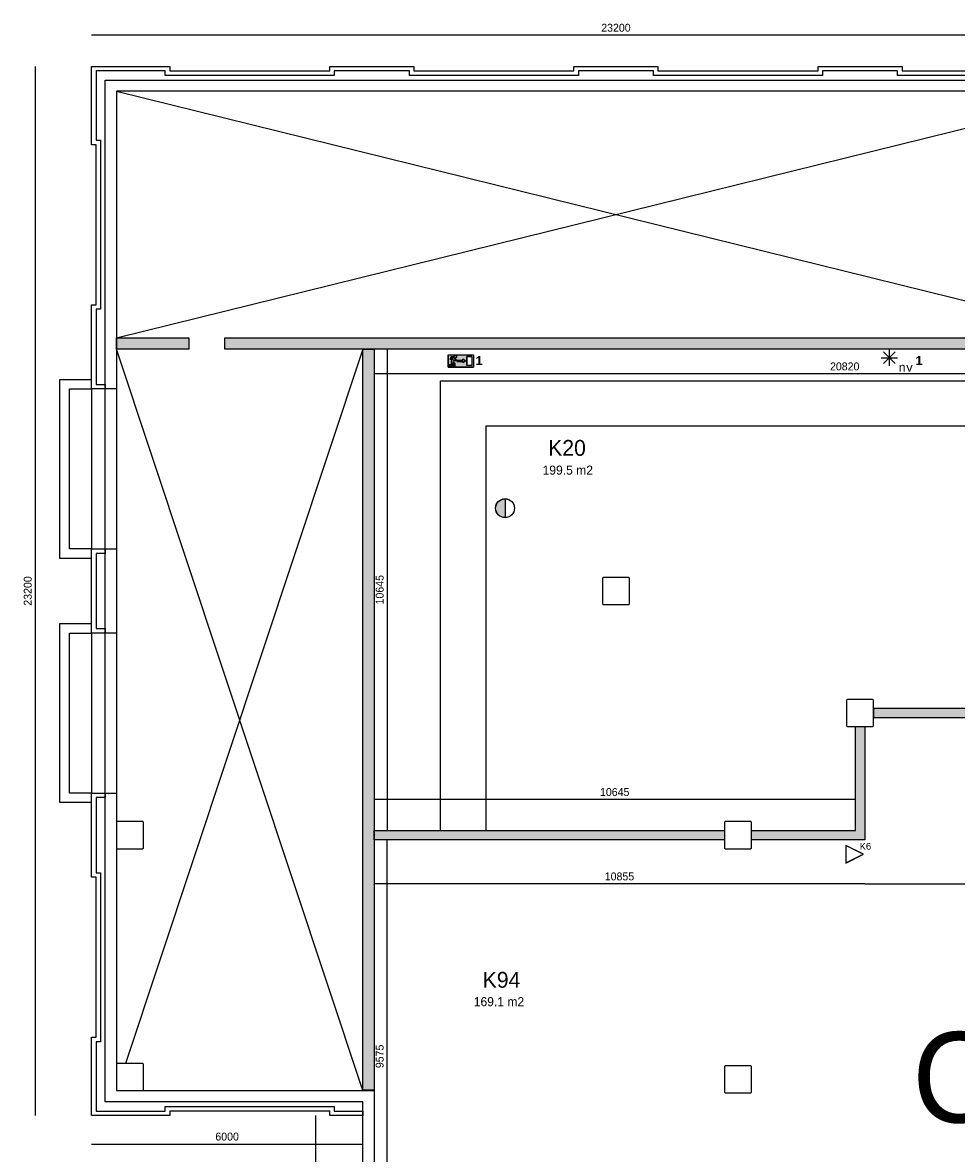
# Model space of a CAD drawing. Extents: x 319440 to 414317, y 3650 to 109188.
# Tile 28 of 46: x 333047 to 353700, y 84182 to 109188. Entities that reach past the tile are written whole.
import ezdxf
from ezdxf.enums import TextEntityAlignment as Align

# ---------------------------------------------------------------- set-up
doc = ezdxf.new("R2010")
doc.units = 0
doc.header["$MEASUREMENT"] = 0
doc.header["$PDMODE"] = 35
doc.header["$PDSIZE"] = -0.5
doc.layers.get('0').update_dxf_attribs({"linetype": 'CONTINUOUS'})
doc.layers.get('DEFPOINTS').update_dxf_attribs({"linetype": 'CONTINUOUS'})
for name, color, linetype in [('-02$TEKST$$$MAAT', 252, 'CONTINUOUS'), ('AA$1A---_ARCEER', 252, 'CONTINUOUS'), ('AL21----_BUITENWAND', 252, 'CONTINUOUS'), ('AL22----_BINNENWAND', 252, 'CONTINUOUS'), ('AL31----_BUITENKOZIJN', 252, 'CONTINUOUS'), ('AM$1A---_MAATVOERING', 252, 'CONTINUOUS'), ('Betonpalen', 252, 'CONTINUOUS'), ('Brandweer', 252, 'CONTINUOUS'), ('brandweer NIEUW', 252, 'CONTINUOUS'), ('LAYER01', 252, 'CONTINUOUS'), ('M2', 252, 'CONTINUOUS')]:
    doc.layers.add(name, color=color, linetype=linetype)
doc.styles.add('B-01', font='b-gbp')
doc.styles.add('MONOTXT', font='MONOTXT')
doc.dimstyles.new('BBA_STAND', dxfattribs={"dimtxt": 175, "dimasz": 1, "dimexe": 1, "dimexo": 0.001, "dimgap": 75, "dimtad": 1, "dimdec": 0, "dimzin": 0, "dimdsep": 46, "dimtxsty": 'B-01', "dimblk": 'NONE', "dimblk1": 'NONE', "dimblk2": 'PIJL1', "dimcen": 1, "dimse1": 1, "dimse2": 1, "dimclrd": 256, "dimclre": 1, "dimclrt": 256, "dimadec": 0, "dimazin": 0, "dimtfac": 1, "dimtdec": 0, "dimtmove": 0, "dimatfit": 0, "dimldrblk": 'PIJL1', "dimfxl": 1, "dimtolj": 1, "dimtzin": 0, "dimarcsym": 0})

# ---------------------------------------------------------------- blocks, each defined once
blk = doc.blocks.new('*D15')
at = {"layer": 'AM$1A---_MAATVOERING', "lineweight": -2, "transparency": 16777216}
blk.add_line((333324, 108219), (333324, 85019), dxfattribs=at)
at = {"layer": 'DEFPOINTS', "color": 0, "transparency": 16777216}
for p in [(334570, 108219), (333324, 85019), (334570, 85019)]:
    blk.add_point(p, dxfattribs=at)
at = {"layer": 'AM$1A---_MAATVOERING', "transparency": 16777216, "insert": (333161, 96619), "char_height": 175, "attachment_point": 5, "rotation": 90, "style": 'B-01'}
blk.add_mtext('\\A1;23200', dxfattribs=at)
blk = doc.blocks.new('_None')
blk = doc.blocks.new('PIJL1')
at = {"color": 1, "linetype": 'ByBlock'}
blk.add_line((0, 83), (0, -83), dxfattribs=at)
blk.add_solid([(-100, 17), (-100, -17), (0, 0)], dxfattribs=at)
blk = doc.blocks.new('*D16')
at = {"layer": 'AM$1A---_MAATVOERING', "lineweight": -2, "transparency": 16777216}
blk.add_line((339528, 85020), (339528, 68921), dxfattribs=at)
at = {"layer": 'DEFPOINTS', "color": 0, "transparency": 16777216}
for p in [(340038, 85020), (339528, 68921), (340070, 68921)]:
    blk.add_point(p, dxfattribs=at)
at = {"layer": 'AM$1A---_MAATVOERING', "transparency": 16777216, "insert": (339365, 76970), "char_height": 175, "attachment_point": 5, "rotation": 90, "style": 'B-01'}
blk.add_mtext('\\A1;16100', dxfattribs=at)
blk = doc.blocks.new('*D17')
at = {"layer": 'AM$1A---_MAATVOERING', "lineweight": -2, "transparency": 16777216}
blk.add_line((334570, 84389), (340570, 84389), dxfattribs=at)
at = {"layer": 'DEFPOINTS', "color": 0, "transparency": 16777216}
for p in [(334570, 85019), (340570, 85019), (340570, 84389)]:
    blk.add_point(p, dxfattribs=at)
at = {"layer": 'AM$1A---_MAATVOERING', "transparency": 16777216, "insert": (337570, 84552), "char_height": 175, "attachment_point": 5, "style": 'B-01'}
blk.add_mtext('\\A1;6000', dxfattribs=at)
blk = doc.blocks.new('*D24')
at = {"layer": 'AM$1A---_MAATVOERING', "lineweight": -2, "transparency": 16777216}
blk.add_line((357770, 108911), (334570, 108911), dxfattribs=at)
at = {"layer": 'DEFPOINTS', "color": 0, "transparency": 16777216}
for p in [(334570, 108911), (334570, 108219), (357770, 108219)]:
    blk.add_point(p, dxfattribs=at)
at = {"layer": 'AM$1A---_MAATVOERING', "transparency": 16777216, "insert": (346170, 109074), "char_height": 175, "attachment_point": 5, "style": 'B-01'}
blk.add_mtext('\\A1;23200', dxfattribs=at)
blk = doc.blocks.new('*D25')
at = {"layer": 'AM$1A---_MAATVOERING', "lineweight": -2, "transparency": 16777216}
blk.add_line((361640, 101422), (340820, 101422), dxfattribs=at)
at = {"layer": 'DEFPOINTS', "color": 0, "transparency": 16777216}
for p in [(340820, 101592), (361640, 101592), (340820, 101422)]:
    blk.add_point(p, dxfattribs=at)
at = {"layer": 'AM$1A---_MAATVOERING', "transparency": 16777216, "insert": (351230, 101584), "char_height": 175, "attachment_point": 5, "style": 'B-01'}
blk.add_mtext('\\A1;20820', dxfattribs=at)
blk = doc.blocks.new('*D26')
at = {"layer": 'AM$1A---_MAATVOERING', "lineweight": -2, "transparency": 16777216}
blk.add_line((341108, 101969), (341108, 91324), dxfattribs=at)
at = {"layer": 'DEFPOINTS', "color": 0, "transparency": 16777216}
for p in [(340926, 101969), (340926, 91324), (341108, 91324)]:
    blk.add_point(p, dxfattribs=at)
at = {"layer": 'AM$1A---_MAATVOERING', "transparency": 16777216, "insert": (340945, 96647), "char_height": 175, "attachment_point": 5, "rotation": 90, "style": 'B-01'}
blk.add_mtext('\\A1;10645', dxfattribs=at)
blk = doc.blocks.new('*D27')
at = {"layer": 'AM$1A---_MAATVOERING', "lineweight": -2, "transparency": 16777216}
blk.add_line((351465, 92009), (340820, 92009), dxfattribs=at)
at = {"layer": 'DEFPOINTS', "color": 0, "transparency": 16777216}
for p in [(340820, 92219), (351465, 92219), (340820, 92009)]:
    blk.add_point(p, dxfattribs=at)
at = {"layer": 'AM$1A---_MAATVOERING', "transparency": 16777216, "insert": (346143, 92172), "char_height": 175, "attachment_point": 5, "style": 'B-01'}
blk.add_mtext('\\A1;10645', dxfattribs=at)
blk = doc.blocks.new('*D75')
at = {"layer": 'AM$1A---_MAATVOERING', "lineweight": -2, "transparency": 16777216}
blk.add_line((351675, 90143), (340820, 90143), dxfattribs=at)
at = {"layer": 'DEFPOINTS', "color": 0, "transparency": 16777216}
for p in [(340820, 91114), (351675, 91114), (340820, 90143)]:
    blk.add_point(p, dxfattribs=at)
at = {"layer": 'AM$1A---_MAATVOERING', "transparency": 16777216, "insert": (346248, 90306), "char_height": 175, "attachment_point": 5, "style": 'B-01'}
blk.add_mtext('\\A1;10855', dxfattribs=at)
blk = doc.blocks.new('*D76')
at = {"layer": 'AM$1A---_MAATVOERING', "lineweight": -2, "transparency": 16777216}
blk.add_line((351675, 90143), (356865, 90143), dxfattribs=at)
at = {"layer": 'DEFPOINTS', "color": 0, "transparency": 16777216}
for p in [(351675, 91114), (356865, 90143), (356865, 90143)]:
    blk.add_point(p, dxfattribs=at)
at = {"layer": 'AM$1A---_MAATVOERING', "transparency": 16777216, "insert": (354270, 90306), "char_height": 175, "attachment_point": 5, "style": 'B-01'}
blk.add_mtext('\\A1;5190', dxfattribs=at)
blk = doc.blocks.new('*D78')
at = {"layer": 'AM$1A---_MAATVOERING', "lineweight": -2, "transparency": 16777216}
blk.add_line((341108, 81539), (341108, 91114), dxfattribs=at)
at = {"layer": 'DEFPOINTS', "color": 0, "transparency": 16777216}
for p in [(340403, 91114), (341108, 91114), (340403, 81539)]:
    blk.add_point(p, dxfattribs=at)
at = {"layer": 'AM$1A---_MAATVOERING', "transparency": 16777216, "insert": (340945, 86327), "char_height": 175, "attachment_point": 5, "rotation": 90, "style": 'B-01'}
blk.add_mtext('\\A1;9575', dxfattribs=at)

msp = doc.modelspace()

# ---------------------------------------------------------------- hatches: boundary and pattern name
at = {"layer": 'AA$1A---_ARCEER'}
for points in [[(336720.4, 101969), (336720.4, 102219), (335120.4, 102219), (335120.4, 101969)], [(337520.4, 102219), (337520.4, 101969), (361540.4, 101969), (361540.4, 102219), (360720.4, 102219), (360670.4, 102216.9), (360670.3, 102219)], [(340820.4, 85581.5), (340820.4, 101969), (340570.4, 101969), (340570.4, 85581.5)], [(358875.9, 94024), (351873, 94024), (351873, 93814), (357520.4, 93814), (357520.4, 93819), (357730.4, 93819), (357730.4, 93814), (358875.9, 93814)], [(351675.4, 93619), (351465.4, 93619), (351465.4, 91324), (349170.4, 91324), (349170.4, 91114), (351675.4, 91114)], [(348570.4, 91324), (343301.4, 91324), (340820.4, 91324), (340820.4, 91114), (343301.4, 91114), (348570.4, 91114)]]:
    msp.add_hatch(color=256, dxfattribs=at).paths.add_polyline_path(points)
at = {"layer": 'Brandweer'}
h = msp.add_hatch(color=256, dxfattribs=at)
h.paths.add_polyline_path([(343016.8, 101567.3), (343016.8, 101844.8), (342461.9, 101844.8), (342461.9, 101567.3)])
h.paths.add_polyline_path([(342785.6, 101669), (342785.6, 101692.2), (342656.1, 101692.2), (342656.1, 101719.9), (342785.6, 101719.9), (342785.6, 101743), (342841.1, 101706)], flags=16)
h.paths.add_polyline_path([(342868.8, 101807.8), (342979.8, 101807.8), (342979.8, 101604.3), (342868.8, 101604.3)], flags=16)
h.paths.add_polyline_path([(342646.9, 101706), (342591.4, 101706), (342591.4, 101739.6), (342570, 101692.6), (342609.9, 101641.3), (342609.9, 101571.9), (342586.7, 101571.9), (342586.7, 101633.4), (342559, 101669), (342559, 101595.1), (342471.1, 101595.1), (342471.1, 101618.2), (342535.9, 101618.2), (342535.9, 101707), (342567, 101775.4), (342540.1, 101775.4), (342530.8, 101738.4), (342507, 101738.4), (342522, 101798.5), (342583, 101798.5), (342583.6, 101792), (342583.7, 101791.7), (342587, 101782.1), (342587.2, 101781.7), (342590.5, 101776.5), (342590.9, 101776.1), (342594, 101772.5), (342594.3, 101772.3), (342600, 101767.9), (342600.6, 101767.6), (342606.2, 101764.8), (342607.7, 101764.3), (342611, 101763.4), (342612.5, 101763), (342612.9, 101762.9), (342613.3, 101762.9), (342613.7, 101762.8), (342614.1, 101762.7), (342614.5, 101762.7), (342614.5, 101729.2), (342646.9, 101729.2)], flags=16)
h.paths.add_polyline_path([(342608.5, 101772.8), (342604.8, 101774.7), (342604.5, 101774.9), (342601.5, 101777), (342601.3, 101777.1), (342598.5, 101779.8), (342596, 101783.1), (342595, 101784.8), (342594.6, 101785.5), (342592.9, 101789.2), (342591.8, 101793.2), (342591.8, 101793.1), (342591.6, 101795.1), (342591.4, 101796), (342591.3, 101799.9), (342591.8, 101803.9), (342593, 101808), (342592.9, 101807.9), (342594.6, 101811.7), (342594.8, 101812), (342596.8, 101815.1), (342597.8, 101816.2), (342597.8, 101816.3), (342597.7, 101816.2), (342597.8, 101816.3), (342599.5, 101818.3), (342599.9, 101818.6), (342602.5, 101820.8), (342603.8, 101821.7), (342604, 101821.8), (342603.8, 101821.7), (342603.9, 101821.7), (342606, 101823), (342607.7, 101823.8), (342608.3, 101824.1), (342607.9, 101823.9), (342611, 101825.1), (342613.4, 101825.6), (342613.9, 101825.8), (342617.7, 101826.3), (342621.8, 101826.2), (342625.9, 101825.5), (342629.8, 101824.2), (342631.1, 101823.5), (342631.2, 101823.5), (342631, 101823.6), (342631.2, 101823.5), (342633.4, 101822.4), (342636.8, 101820), (342637.9, 101818.9), (342638.5, 101818.4), (342638.3, 101818.6), (342638.7, 101818.1), (342639.7, 101817.2), (342641, 101815.6), (342641.5, 101815), (342643.6, 101811.6), (342645.3, 101807.9), (342646.4, 101804), (342646.6, 101802), (342646.7, 101801.5), (342646.7, 101801.9), (342646.9, 101798.5), (342646.9, 101798.5), (342646.6, 101794.4), (342645.7, 101790.5), (342645, 101788.6), (342644.9, 101788), (342645, 101788.5), (342643.6, 101785.4), (342641.4, 101781.9), (342640.4, 101780.7), (342640.3, 101780.6), (342640.4, 101780.7), (342640.3, 101780.6), (342638.8, 101778.8), (342635.7, 101776.2), (342632.2, 101774), (342628.5, 101772.3), (342624.5, 101771.2), (342620.5, 101770.7), (342616.4, 101770.8), (342612.3, 101771.5), (342612.2, 101771.6)], flags=16)
msp.add_hatch(color=256, dxfattribs=at).paths.add_polyline_path([(343717, 98240.8), (343717, 98657.2, 1)])

# ---------------------------------------------------------------- linework, layer by layer
at = {"layer": '-02$TEKST$$$MAAT'}
for points in [[(351255.5, 90797), (351255.5, 90601.7), (351646.1, 90797), (351255.5, 90992.3)], [(351258, 90797), (351258, 90605.7), (351640.5, 90797), (351258, 90988.3)]]:
    msp.add_lwpolyline(points, close=True, dxfattribs=at)
at = {"layer": 'AA$1A---_ARCEER', "ltscale": 1000}
for points in [[(342289, 91324), (342289, 101269), (361428, 101269), (361428, 97604), (361950.4, 97604), (361950.4, 97839)], [(343301.4, 91324), (343301.4, 100269), (360428, 100269), (360428, 96604), (363050.4, 96604)]]:
    msp.add_lwpolyline(points, dxfattribs=at)
at = {"layer": 'AL21----_BUITENWAND'}
for points in [[(334570.4, 106489), (334570.4, 108219)], [(334570.4, 108219), (336300.4, 108219)], [(334670.4, 108119), (334670.4, 106589)], [(336200.4, 108119), (334670.4, 108119)], [(336200.4, 108019), (336200.4, 108119)], [(336300.4, 108219), (336300.4, 108119)], [(336300.4, 108119), (339840.4, 108119)], [(339840.4, 108119), (339840.4, 108219)], [(339840.4, 108219), (341700.4, 108219)], [(339940.4, 108119), (339940.4, 108019)], [(341600.4, 108119), (339940.4, 108119)], [(341600.4, 108019), (341600.4, 108119)], [(341700.4, 108219), (341700.4, 108119)], [(341700.4, 108119), (345240.4, 108119)], [(345240.4, 108219), (347100.4, 108219)], [(345240.4, 108119), (345240.4, 108219)], [(347000.4, 108119), (345340.4, 108119)], [(345340.4, 108119), (345340.4, 108019)], [(347000.4, 108019), (347000.4, 108119)], [(347100.4, 108219), (347100.4, 108119)], [(347100.4, 108119), (350640.4, 108119)], [(350640.4, 108219), (352500.4, 108219)], [(350640.4, 108119), (350640.4, 108219)], [(352400.4, 108119), (350740.4, 108119)], [(350740.4, 108119), (350740.4, 108019)], [(352400.4, 108019), (352400.4, 108119)], [(352500.4, 108219), (352500.4, 108119)], [(352500.4, 108119), (356040.4, 108119)], [(334870.4, 107919), (357470.4, 107919)], [(334870.4, 101089), (334870.4, 107919)], [(339940.4, 108019), (336200.4, 108019)], [(345340.4, 108019), (341600.4, 108019)], [(350740.4, 108019), (347000.4, 108019)], [(356140.4, 108019), (352400.4, 108019)], [(357220.4, 107669), (335120.4, 107669)], [(335120.4, 107669), (335120.4, 101089)], [(334670.4, 106589), (334770.4, 106589)], [(334770.4, 106589), (334770.4, 102849)], [(334670.4, 106489), (334570.4, 106489)], [(334670.4, 102949), (334670.4, 106489)], [(334570.4, 101089), (334570.4, 102949)], [(334570.4, 102949), (334670.4, 102949)], [(334670.4, 102849), (334670.4, 101189)], [(334770.4, 102849), (334670.4, 102849)], [(333870.4, 97339), (333870.4, 101299), (334570.4, 101299)], [(334080.4, 97549), (334080.4, 101089), (334570.4, 101089)], [(334870.4, 101089), (334570.4, 101089)], [(334670.4, 101189), (334870.4, 101189)], [(334870.4, 101189), (334870.4, 101089)], [(335120.4, 101089), (334870.4, 101089)], [(334570.4, 97549), (334080.4, 97549)], [(334570.4, 95689), (334570.4, 97549)], [(334570.4, 97549), (334870.4, 97549)], [(334870.4, 97549), (335120.4, 97549)], [(334870.4, 95689), (334870.4, 97549)], [(334870.4, 97549), (334870.4, 97449)], [(335120.4, 97549), (335120.4, 95689)], [(334570.4, 97339), (333870.4, 97339)], [(334670.4, 97449), (334670.4, 95789)], [(334870.4, 97449), (334670.4, 97449)], [(333870.4, 91939), (333870.4, 95899), (334570.4, 95899)], [(334670.4, 95789), (334870.4, 95789)], [(334870.4, 95789), (334870.4, 95689)], [(334080.4, 92149), (334080.4, 95689), (334570.4, 95689)], [(334870.4, 95689), (334570.4, 95689)], [(335120.4, 95689), (334870.4, 95689)], [(334570.4, 92149), (334080.4, 92149)], [(334570.4, 90289), (334570.4, 92149)], [(334570.4, 92149), (334870.4, 92149)], [(334670.4, 92049), (334670.4, 90389)], [(334870.4, 92049), (334670.4, 92049)], [(334870.4, 85319), (334870.4, 92149)], [(334870.4, 92149), (335120.4, 92149)], [(334870.4, 92149), (334870.4, 92049)], [(335120.4, 92149), (335120.4, 85569)], [(334570.4, 91939), (333870.4, 91939)], [(334670.4, 90289), (334570.4, 90289)], [(334670.4, 90389), (334770.4, 90389)], [(334670.4, 86749), (334670.4, 90289)], [(334770.4, 90389), (334770.4, 86649)], [(334570.4, 85019), (334570.4, 86749)], [(334570.4, 86749), (334670.4, 86749)], [(334670.4, 86649), (334670.4, 85119)], [(334770.4, 86649), (334670.4, 86649)], [(335120.4, 85569), (340820.4, 85569)], [(340820.4, 85569), (340820.4, 79489)], [(340570.4, 85319), (334870.4, 85319)], [(340570.4, 79489), (340570.4, 85319)], [(334670.4, 85119), (336200.4, 85119)], [(336200.4, 85219), (339940.4, 85219)], [(336200.4, 85119), (336200.4, 85219)], [(339840.4, 85119), (336300.4, 85119)], [(336300.4, 85119), (336300.4, 85019)], [(339840.4, 85019), (339840.4, 85119)], [(339940.4, 85219), (339940.4, 85119)], [(339940.4, 85119), (340570.4, 85119)], [(340570.4, 85119), (340570.4, 85019)], [(336300.4, 85019), (334570.4, 85019)], [(340570.4, 85019), (339840.4, 85019)]]:
    msp.add_lwpolyline(points, dxfattribs=at)
at = {"layer": 'AL22----_BINNENWAND'}
for points in [[(335120.4, 107669), (357220.4, 102219)], [(335120.4, 102219), (357220.4, 107669)], [(335120.4, 101969), (335120.4, 102219)], [(335120.4, 101969), (335120.4, 102219)], [(335120.4, 102219), (336720.4, 102219)], [(336720.4, 102219), (336720.4, 101969)], [(337520.4, 102219), (363530.4, 102219)], [(337520.4, 101969), (337520.4, 102219)], [(340570.4, 85569), (335120.4, 101969)], [(336720.4, 101969), (335120.4, 101969)], [(340570.4, 101969), (335319.8, 86169)], [(363530.4, 101969), (337520.4, 101969)], [(340570.4, 85581.5), (340570.4, 101969)], [(340570.4, 101969), (340820.4, 101969)], [(340820.4, 101969), (340570.4, 101969)], [(340820.4, 101969), (340820.4, 85581.5)], [(351873, 94024), (363270.4, 94024)], [(351873, 93814), (351873, 94024)], [(363270.4, 93814), (351873, 93814)], [(351465.4, 91324), (351465.4, 93619)], [(351465.4, 93619), (351675.4, 93619)], [(351675.4, 93619), (351675.4, 91114)], [(340820.4, 91324), (343301.4, 91324)], [(340820.4, 91114), (340820.4, 91324)], [(343301.4, 91324), (348570.4, 91324)], [(348570.4, 91324), (348570.4, 91114)], [(349170.4, 91324), (351465.4, 91324)], [(349170.4, 91114), (349170.4, 91324)], [(343301.4, 91114), (340820.4, 91114)], [(348570.4, 91114), (343301.4, 91114)], [(351675.4, 91114), (349170.4, 91114)], [(340820.4, 85581.5), (340570.4, 85581.5)]]:
    msp.add_lwpolyline(points, dxfattribs=at)
at = {"layer": 'AL31----_BUITENKOZIJN'}
for points in [[(334570.4, 101089), (334570.4, 97549)], [(334870.4, 97549), (334870.4, 101089)], [(335120.4, 101089), (335120.4, 97549)], [(334570.4, 95689), (334570.4, 92149)], [(334870.4, 92149), (334870.4, 95689)], [(335120.4, 95689), (335120.4, 92149)]]:
    msp.add_lwpolyline(points, dxfattribs=at)
at = {"layer": 'Betonpalen'}
for points in [[(345885.4, 96319), (346455.4, 96319), (346470.4, 96334), (346470.4, 96904), (346455.4, 96919), (345885.4, 96919), (345870.4, 96904), (345870.4, 96334)], [(351285.4, 93619), (351855.4, 93619), (351870.4, 93634), (351870.4, 94204), (351855.4, 94219), (351285.4, 94219), (351270.4, 94204), (351270.4, 93634)], [(335135.4, 90919), (335705.4, 90919), (335720.4, 90934), (335720.4, 91504), (335705.4, 91519), (335135.4, 91519), (335120.4, 91504), (335120.4, 90934)], [(348585.4, 90919), (349155.4, 90919), (349170.4, 90934), (349170.4, 91504), (349155.4, 91519), (348585.4, 91519), (348570.4, 91504), (348570.4, 90934)], [(335135.4, 85569), (335705.4, 85569), (335720.4, 85584), (335720.4, 86154), (335705.4, 86169), (335135.4, 86169), (335120.4, 86154), (335120.4, 85584)], [(348585.4, 85519), (349155.4, 85519), (349170.4, 85534), (349170.4, 86104), (349155.4, 86119), (348585.4, 86119), (348570.4, 86104), (348570.4, 85534)]]:
    msp.add_lwpolyline(points, close=True, dxfattribs=at)
at = {"layer": 'Brandweer'}
for p, q in [((342461.9, 101844.8), (342461.9, 101567.3)), ((342461.9, 101844.8), (343016.8, 101844.8)), ((342522, 101798.5), (342507, 101738.4)), ((342583, 101798.5), (342522, 101798.5)), ((342868.8, 101807.8), (342868.8, 101604.3)), ((342979.8, 101807.8), (342868.8, 101807.8)), ((342979.8, 101807.8), (342979.8, 101604.3)), ((343016.8, 101844.8), (343016.8, 101567.3)), ((342461.9, 101567.3), (343016.8, 101567.3)), ((342471.1, 101618.2), (342471.1, 101595.1)), ((342535.9, 101618.2), (342471.1, 101618.2)), ((342471.1, 101595.1), (342559, 101595.1)), ((342530.8, 101738.4), (342507, 101738.4)), ((342540.1, 101775.4), (342530.8, 101738.4)), ((342567, 101775.4), (342535.9, 101707)), ((342535.9, 101707), (342535.9, 101618.2)), ((342540.1, 101775.4), (342567, 101775.4)), ((342559, 101595.1), (342559, 101669)), ((342559, 101669), (342586.7, 101633.4)), ((342569.8, 101692.7), (342609.9, 101641.3)), ((342591.4, 101739.6), (342570, 101692.6)), ((342586.7, 101571.9), (342586.7, 101633.4)), ((342609.9, 101571.9), (342586.7, 101571.9)), ((342591.4, 101739.6), (342591.4, 101706)), ((342646.9, 101706), (342591.4, 101706)), ((342609.9, 101641.3), (342609.9, 101571.9)), ((342614.5, 101762.7), (342614.5, 101729.2)), ((342646.9, 101729.2), (342614.5, 101729.2)), ((342646.9, 101706), (342646.9, 101729.2)), ((342656.1, 101719.9), (342785.6, 101719.9)), ((342656.1, 101719.9), (342656.1, 101692.2)), ((342656.1, 101692.2), (342785.6, 101692.2)), ((342785.6, 101743), (342785.6, 101719.9)), ((342841.1, 101706), (342785.6, 101743)), ((342785.6, 101669), (342841.1, 101706)), ((342785.6, 101692.2), (342785.6, 101669)), ((342979.8, 101604.3), (342868.8, 101604.3)), ((343717, 98658.5), (343717, 98239.5))]:
    msp.add_line(p, q, dxfattribs=at)
for points in [[(342461.9, 101567.3), (342461.9, 101844.8), (343016.8, 101844.8), (343016.8, 101567.3), (342461.9, 101567.3)], [(342471.1, 101595.1), (342471.1, 101618.2), (342535.9, 101618.2), (342535.9, 101707), (342567, 101775.4), (342540.1, 101775.4), (342530.8, 101738.4), (342507, 101738.4), (342522, 101798.5), (342583, 101798.5), (342583.5, 101792.7), (342584, 101790.2), (342584.7, 101787.6), (342585.7, 101784.9), (342587.3, 101781.4), (342588.9, 101778.7), (342590.2, 101776.8), (342592.1, 101774.5), (342594, 101772.6), (342596.8, 101770.1), (342599.5, 101768.2), (342602.5, 101766.4), (342605.5, 101765.1), (342609.6, 101763.7), (342612.5, 101763), (342614.5, 101762.3), (342614.5, 101729.2), (342646.9, 101729.2), (342646.9, 101706), (342591.4, 101706), (342591.4, 101739.6), (342570, 101692.6), (342609.9, 101641.3), (342609.9, 101571.9), (342586.7, 101571.9), (342586.7, 101633.4), (342559, 101669), (342559, 101595.1), (342471.1, 101595.1)], [(342583, 101798.5), (342583, 101798.1), (342583, 101797.7), (342583, 101797.3), (342583, 101796.9), (342583.1, 101796.5), (342583.1, 101796.1), (342583.1, 101795.7), (342583.1, 101795.3), (342583.2, 101794.9), (342583.2, 101794.4), (342583.3, 101794), (342583.3, 101793.6), (342583.4, 101793.2), (342583.4, 101792.8), (342583.5, 101792.4), (342583.6, 101792), (342583.7, 101791.6), (342583.7, 101791.2), (342583.8, 101790.8), (342583.9, 101790.4), (342584, 101790), (342584.1, 101789.6), (342584.2, 101789.3), (342584.3, 101788.9), (342584.4, 101788.5), (342584.5, 101788.1), (342584.7, 101787.7), (342584.8, 101787.3), (342584.9, 101786.9), (342585, 101786.5), (342585.2, 101786.1), (342585.3, 101785.8), (342585.5, 101785.4), (342585.6, 101785), (342585.8, 101784.6), (342585.9, 101784.3), (342586.1, 101783.9), (342586.3, 101783.5), (342586.4, 101783.1), (342586.6, 101782.8), (342586.8, 101782.4), (342587, 101782), (342587.2, 101781.7), (342587.3, 101781.3), (342587.5, 101781), (342587.7, 101780.6), (342587.9, 101780.3), (342588.2, 101779.9), (342588.4, 101779.6), (342588.6, 101779.2), (342588.8, 101778.9), (342589, 101778.5), (342589.2, 101778.2), (342589.5, 101777.9), (342589.7, 101777.5), (342590, 101777.2), (342590.2, 101776.9), (342590.4, 101776.6), (342590.7, 101776.2), (342590.9, 101775.9), (342591.2, 101775.6), (342591.5, 101775.3), (342591.7, 101775), (342592, 101774.7), (342592.3, 101774.4), (342592.5, 101774.1), (342592.8, 101773.8), (342593.1, 101773.5), (342593.4, 101773.2), (342593.7, 101772.9), (342593.9, 101772.6), (342594.2, 101772.3), (342594.5, 101772), (342594.8, 101771.8), (342595.1, 101771.5), (342595.4, 101771.2), (342595.8, 101771), (342596.1, 101770.7), (342596.4, 101770.4), (342596.7, 101770.2), (342597, 101769.9), (342597.3, 101769.7), (342597.7, 101769.4), (342598, 101769.2), (342598.3, 101769), (342598.7, 101768.7), (342599, 101768.5), (342599.3, 101768.3), (342599.7, 101768.1), (342600, 101767.8), (342600.4, 101767.6), (342600.7, 101767.4), (342601.1, 101767.2), (342601.4, 101767), (342601.8, 101766.8), (342602.1, 101766.6), (342602.5, 101766.4), (342602.9, 101766.3), (342603.2, 101766.1), (342603.6, 101765.9), (342604, 101765.7), (342604.3, 101765.6), (342604.7, 101765.4), (342605.1, 101765.2), (342605.5, 101765.1), (342605.8, 101764.9), (342606.2, 101764.8), (342606.6, 101764.6), (342607, 101764.5), (342607.4, 101764.4), (342607.8, 101764.2), (342608.1, 101764.1), (342608.5, 101764), (342608.9, 101763.9), (342609.3, 101763.8), (342609.7, 101763.6), (342610.1, 101763.5), (342610.5, 101763.4), (342610.9, 101763.3), (342611.3, 101763.3), (342611.7, 101763.2), (342612.1, 101763.1), (342612.5, 101763), (342612.9, 101762.9), (342613.3, 101762.9), (342613.7, 101762.8), (342614.1, 101762.7), (342614.5, 101762.7)], [(342638.7, 101818.1), (342639.7, 101817.1), (342640.6, 101816.1), (342641.4, 101815), (342642.2, 101813.9), (342642.9, 101812.8), (342643.6, 101811.6), (342644.2, 101810.4), (342644.7, 101809.1), (342645.2, 101807.9), (342645.7, 101806.6), (342646, 101805.3), (342646.3, 101803.9), (342646.6, 101802.6), (342646.7, 101801.2), (342646.8, 101799.9), (342646.9, 101798.5), (342646.8, 101797.1), (342646.7, 101795.8), (342646.6, 101794.4), (342646.3, 101793.1), (342646, 101791.8), (342645.7, 101790.5), (342645.2, 101789.2), (342644.7, 101787.9), (342644.2, 101786.7), (342643.6, 101785.4), (342642.9, 101784.2), (342642.2, 101783.1), (342641.4, 101782), (342640.6, 101780.9), (342639.7, 101779.9), (342638.7, 101778.9), (342637.7, 101778), (342636.7, 101777.1), (342635.6, 101776.2), (342634.5, 101775.4), (342633.4, 101774.7), (342632.2, 101774), (342631, 101773.4), (342629.7, 101772.9), (342628.5, 101772.4), (342627.2, 101772), (342625.9, 101771.6), (342624.5, 101771.3), (342623.2, 101771.1), (342621.8, 101770.9), (342620.5, 101770.8), (342619.1, 101770.8), (342617.7, 101770.8), (342616.4, 101770.9), (342615, 101771.1), (342613.7, 101771.3), (342612.4, 101771.6), (342611.1, 101772), (342609.8, 101772.4), (342608.5, 101772.9), (342607.3, 101773.4), (342606, 101774), (342604.8, 101774.7), (342603.7, 101775.4), (342602.6, 101776.2), (342601.5, 101777.1), (342600.5, 101778), (342599.5, 101778.9), (342598.6, 101779.9), (342597.7, 101780.9), (342596.8, 101782), (342596, 101783.1), (342595.3, 101784.2), (342594.6, 101785.4), (342594, 101786.7), (342593.5, 101787.9), (342593, 101789.2), (342592.6, 101790.5), (342592.2, 101791.8), (342591.9, 101793.1), (342591.7, 101794.4), (342591.5, 101795.8), (342591.4, 101797.1), (342591.4, 101798.5), (342591.4, 101799.9), (342591.5, 101801.2), (342591.7, 101802.6), (342591.9, 101803.9), (342592.2, 101805.3), (342592.6, 101806.6), (342593, 101807.9), (342593.5, 101809.1), (342594, 101810.4), (342594.6, 101811.6), (342595.3, 101812.8), (342596, 101813.9), (342596.8, 101815), (342597.7, 101816.1), (342598.6, 101817.1), (342599.5, 101818.1), (342600.5, 101819.1), (342601.5, 101820), (342602.6, 101820.8), (342603.7, 101821.6), (342604.8, 101822.3), (342606, 101823), (342607.2, 101823.6), (342608.5, 101824.1), (342609.8, 101824.6), (342611.1, 101825.1), (342612.4, 101825.4), (342613.7, 101825.7), (342615, 101826), (342616.4, 101826.1), (342617.8, 101826.2), (342619.1, 101826.3), (342620.5, 101826.2), (342621.8, 101826.1), (342623.2, 101826), (342624.5, 101825.7), (342625.9, 101825.4), (342627.2, 101825.1), (342628.5, 101824.6), (342629.7, 101824.1), (342631, 101823.6), (342632.2, 101823), (342633.4, 101822.3), (342634.5, 101821.6), (342635.6, 101820.8), (342636.7, 101820), (342637.7, 101819.1), (342638.7, 101818.1)], [(342591.7, 101802.6), (342592.8, 101807.2), (342595.1, 101812.4), (342597.8, 101816.2), (342600.1, 101818.8), (342603.9, 101821.7), (342607.8, 101823.8), (342613.4, 101825.7), (342620.8, 101826.2), (342627, 101825.1), (342631.1, 101823.5), (342633.2, 101822.4), (342635.8, 101820.7), (342638, 101818.9), (342641.1, 101815.5), (342643.4, 101811.9), (342645.3, 101807.6), (342646.7, 101801.9), (342646.8, 101797.6), (342646.5, 101794.1), (342645, 101788.5), (342643.3, 101785), (342640.4, 101780.7), (342636, 101776.5), (342633.2, 101774.6), (342628.8, 101772.5), (342624.4, 101771.3), (342617.7, 101770.8), (342611.6, 101771.8), (342607.4, 101773.4), (342604.1, 101775.2), (342600.9, 101777.5), (342597.6, 101781), (342594.9, 101784.9), (342593.4, 101788.2), (342592, 101792.4), (342591.6, 101795.2), (342591.4, 101799.8), (342591.7, 101802.6)], [(342868.8, 101604.3), (342868.8, 101807.8), (342979.8, 101807.8), (342979.8, 101604.3), (342868.8, 101604.3)], [(342656.1, 101692.2), (342656.1, 101719.9), (342785.6, 101719.9), (342785.6, 101743), (342841.1, 101706), (342785.6, 101669), (342785.6, 101692.2), (342656.1, 101692.2)]]:
    msp.add_lwpolyline(points, dxfattribs=at)
msp.add_lwpolyline([(342583, 101798.5), (342583.6, 101791.8), (342587.1, 101781.9), (342590.6, 101776.4), (342594.1, 101772.5), (342600.2, 101767.7), (342606.6, 101764.6), (342611.5, 101763.2), (342614.5, 101762.3), (342614.5, 101729.2), (342646.9, 101729.2), (342646.9, 101706), (342591.4, 101706), (342591.4, 101739.6), (342570, 101692.6), (342609.9, 101641.3), (342609.9, 101571.9), (342586.7, 101571.9), (342586.7, 101633.4), (342559, 101669), (342559, 101595.1), (342471.1, 101595.1), (342471.1, 101618.2), (342535.9, 101618.2), (342535.9, 101707), (342567, 101775.4), (342540.1, 101775.4), (342530.8, 101738.4), (342507, 101738.4), (342522, 101798.5)], close=True, dxfattribs=at)
for radius in [209.5, 208.2]:
    msp.add_circle((343717, 98449), radius, dxfattribs=at)
at = {"layer": 'brandweer NIEUW'}
for p, q in [((352036.2, 101778.4), (352397.8, 101778.4)), ((352089.8, 101906.5), (352344.2, 101652.1)), ((352089.8, 101650.8), (352345.5, 101906.5)), ((352217, 101959.2), (352217, 101599.4))]:
    msp.add_line(p, q, dxfattribs=at)

# ---------------------------------------------------------------- texts
at = {"layer": '-02$TEKST$$$MAAT', "style": 'MONOTXT'}
msp.add_text('K6', height=148.75, dxfattribs=at).set_placement((351564.5, 90972.8), align=Align.MIDDLE_LEFT)
at = {"layer": 'brandweer NIEUW', "style": 'MONOTXT'}
msp.add_text('nv', height=185.94, dxfattribs=at).set_placement((352582.6, 101562.9), align=Align.MIDDLE)
at = {"layer": 'brandweer NIEUW', "char_height": 200, "width": 1805, "attachment_point": 1, "style": 'B-01'}
for insert in [(343065, 101813), (352796, 101813)]:
    msp.add_mtext('{\\fArial|b1|i0|c0|p34;1}', dxfattribs=dict(at, insert=insert))
at = {"layer": 'LAYER01', "style": 'B-01'}
for s, p in [('K20', (344672, 99609)), ('K94', (343223.1, 87845))]:
    msp.add_text(s, height=350, rotation=0, dxfattribs=at).set_placement(p)
at = {"layer": 'LAYER01', "insert": (352723.8, 86864.2), "char_height": 2000, "width": 1594.459, "attachment_point": 1, "style": 'B-01'}
msp.add_mtext('C', dxfattribs=at)
at = {"layer": 'M2', "char_height": 200, "width": 1805, "attachment_point": 1, "style": 'B-01'}
for s, insert in [('199.5 m2', (344547.9, 99392)), ('169.1 m2', (343025, 87637))]:
    msp.add_mtext(s, dxfattribs=dict(at, insert=insert))

# ---------------------------------------------------------------- dimensions: what is measured, and where the dimension line sits
at = {"layer": 'AM$1A---_MAATVOERING'}
for base, p1, p2, picture, middle in [((334570.4, 108911), (357770.4, 108219), (334570.4, 108219), '*D24', (346170.4, 109073.5)), ((340820.4, 101422), (361640.4, 101592), (340820.4, 101592), '*D25', (351230.4, 101584.5)), ((340820.4, 92009), (351465.4, 92219), (340820.4, 92219), '*D27', (346142.9, 92171.5)), ((340820.4, 90143), (351675.4, 91114), (340820.4, 91114), '*D75', (346247.9, 90305.5)), ((340570.4, 84389), (334570.4, 85019), (340570.4, 85019), '*D17', (337570.4, 84551.5))]:
    dim = msp.add_linear_dim(base=base, p1=p1, p2=p2, dimstyle='BBA_STAND', dxfattribs=at)
    dim.commit()
    dim.dimension.update_dxf_attribs({"geometry": picture, "text_midpoint": middle})
for base, p1, p2, picture, middle in [((333324, 85019), (334570.4, 108219), (334570.4, 85019), '*D15', (333161.5, 96619)), ((341108, 91324), (340926, 101969), (340926, 91324), '*D26', (340945.5, 96646.5)), ((341108, 91114), (340402.5, 81539), (340403.4, 91114), '*D78', (340945.5, 86326.5)), ((339527.9999279, 68920.5003806), (340037.9999279, 85020.0003806), (340070.3920596, 68920.5003806), '*D16', (339365.4999279, 76970.2503806))]:
    dim = msp.add_linear_dim(base=base, p1=p1, p2=p2, angle=270, dimstyle='BBA_STAND', dxfattribs=at)
    dim.commit()
    dim.dimension.update_dxf_attribs({"geometry": picture, "text_midpoint": middle})
dim = msp.add_linear_dim(base=(356865.4, 90143), p1=(351675.4, 91114), p2=(356865.4, 90143), dimstyle='BBA_STAND', override={"dimtmove": 1}, dxfattribs=at)
dim.commit()
dim.dimension.update_dxf_attribs({"geometry": '*D76', "text_midpoint": (354270.4, 90305.5)})

doc.saveas('drawing.dxf')
